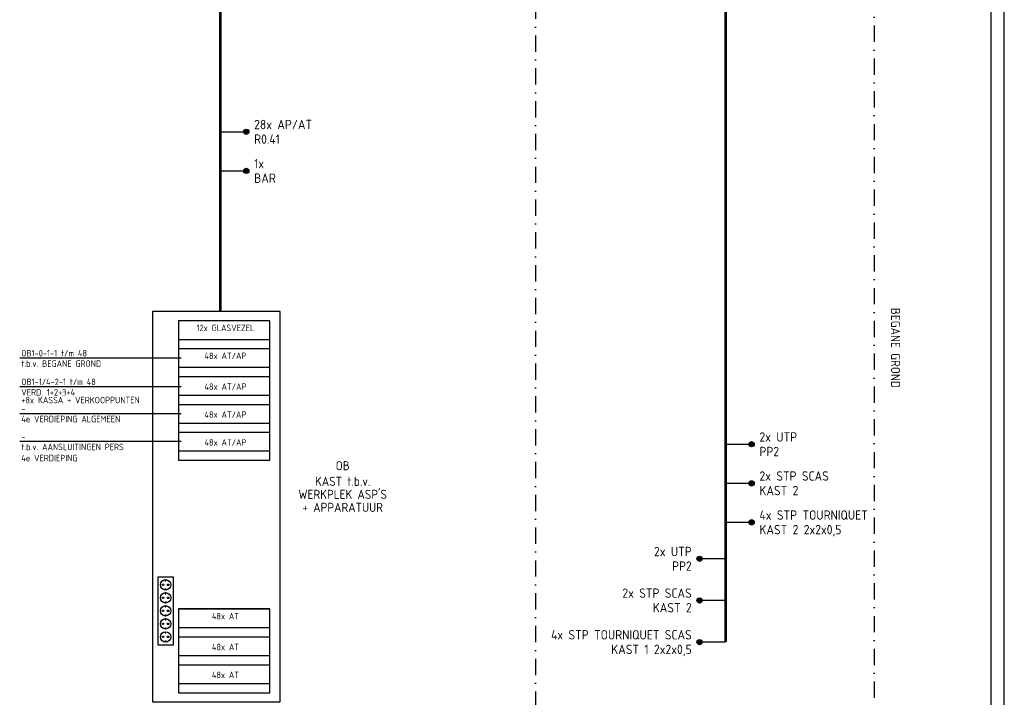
# Model space of a CAD drawing. Extents: x 0 to 1189, y 0 to 841.
# Tile 7 of 8: x 811 to 1189, y 163 to 423. Entities that reach past the tile are written whole.
import ezdxf
from ezdxf.enums import TextEntityAlignment as Align

# ---------------------------------------------------------------- set-up
doc = ezdxf.new("R2010")
doc.units = 0
doc.header["$LTSCALE"] = 25
doc.header["$MEASUREMENT"] = 0
doc.linetypes.add('DASHDOT2', pattern=[0.5, 0.25, -0.125, 0, -0.125])
doc.layers.get('0').update_dxf_attribs({"linetype": 'CONTINUOUS'})
for name, color, linetype in [('E--L$2A-_KADER', 7, 'CONTINUOUS'), ('E--L6112_CEN-LSP', 3, 'CONTINUOUS'), ('E--L6222_WCD220V', 3, 'CONTINUOUS'), ('E--L6412_OPROEP24V', 3, 'CONTINUOUS'), ('E--T6112_GROEPSNUMM', 2, 'CONTINUOUS')]:
    doc.layers.add(name, color=color, linetype=linetype)
doc.styles.add('ISO', font='isocp.shx')
doc.styles.get("Standard").update_dxf_attribs({"font": 'isocp2.shx'})

# ---------------------------------------------------------------- blocks, each defined once
blk = doc.blocks.new('A0')
at = {"layer": 'E--L$2A-_KADER', "color": 2}
blk.add_line((1189, 0), (1189, 841), dxfattribs=at)
at = {"layer": 'E--L$2A-_KADER', "color": 4}
blk.add_line((1184, 5), (1184, 836), dxfattribs=at)
blk = doc.blocks.new('BA080132')
at = {"layer": 'E--L6112_CEN-LSP'}
blk.add_lwpolyline([(0, 0), (5, 0)], dxfattribs=at)
for radius in [0.5, 0.375, 0.25, 0.125]:
    blk.add_circle((5, 0), radius, dxfattribs=at)
at = {"layer": 'E--L6112_CEN-LSP', "color": 2}
blk.add_attdef('OMSCHRIJVING', (6.5, -2.3), '', height=1.8, dxfattribs=at)
at = {"layer": 'E--T6112_GROEPSNUMM'}
blk.add_attdef('GROEPSNUMMER', (6.5, 0.5), '', height=1.8, dxfattribs=at)
blk = doc.blocks.new('BA080136')
at = {"layer": 'E--L6112_CEN-LSP'}
blk.add_lwpolyline([(0, 0), (-5, 0)], dxfattribs=at)
for radius in [0.5, 0.375, 0.25, 0.125]:
    blk.add_circle((-5, 0), radius, dxfattribs=at)
at = {"layer": 'E--L6112_CEN-LSP', "color": 2}
blk.add_attdef('OMSCHRIJVING', text='', height=1.8, dxfattribs=at).set_placement((-6.5, -2.3), align=Align.RIGHT)
at = {"layer": 'E--T6112_GROEPSNUMM'}
blk.add_attdef('GROEPSNUMMER', text='', height=1.8, dxfattribs=at).set_placement((-6.5, 0.5), align=Align.RIGHT)

msp = doc.modelspace()

# ---------------------------------------------------------------- linework, layer by layer
at = {"color": 1, "linetype": 'DASHDOT2'}
for p, q in [((1139, 824), (1139, 111)), ((1009, 606), (1009, 111))]:
    msp.add_line(p, q, dxfattribs=at)
at = {"layer": 'E--L6112_CEN-LSP'}
for p, q in [((872, 300.29), (907, 300.29)), ((872, 296.71), (907, 296.71)), ((872, 289.57), (907, 289.57)), ((872, 286), (907, 286)), ((872, 278.86), (907, 278.86)), ((872, 275.29), (907, 275.29)), ((872, 268.14), (907, 268.14)), ((872, 264.57), (907, 264.57)), ((872, 257.43), (907, 257.43)), ((866.88, 208), (866.88, 207.56)), ((867.12, 207.56), (867.12, 208)), ((866.88, 207.56), (867.12, 207.56)), ((866.88, 204.44), (867.12, 204.44)), ((866.88, 204), (866.88, 204.44)), ((867.12, 204.44), (867.12, 204)), ((866.88, 203), (866.88, 202.56)), ((866.88, 202.56), (867.12, 202.56)), ((867.12, 202.56), (867.12, 203)), ((866.88, 199), (866.88, 199.44)), ((866.88, 199.44), (867.12, 199.44)), ((866.88, 198), (866.88, 197.56)), ((866.88, 197.56), (867.12, 197.56)), ((867.12, 199.44), (867.12, 199)), ((867.12, 197.56), (867.12, 198)), ((872, 196.71), (907, 196.71)), ((866.88, 194), (866.88, 194.44)), ((866.88, 194.44), (867.12, 194.44)), ((866.88, 193), (866.88, 192.56)), ((867.12, 194.44), (867.12, 194)), ((867.12, 192.56), (867.12, 193)), ((866.88, 192.56), (867.12, 192.56)), ((866.88, 189.44), (867.12, 189.44)), ((866.88, 189), (866.88, 189.44)), ((867.12, 189.44), (867.12, 189)), ((872, 189.57), (907, 189.57)), ((866.88, 188), (866.88, 187.56)), ((866.88, 187.56), (867.12, 187.56)), ((867.12, 187.56), (867.12, 188)), ((872, 186), (907, 186)), ((866.88, 184.44), (867.12, 184.44)), ((866.88, 184), (866.88, 184.44)), ((867.12, 184.44), (867.12, 184)), ((872, 178.86), (907, 178.86)), ((872, 175.29), (907, 175.29)), ((872, 168.14), (907, 168.14))]:
    msp.add_line(p, q, dxfattribs=at)
at = {"layer": 'E--L6112_CEN-LSP', "color": 2}
for p, q in [((873, 293), (811, 293)), ((873, 282), (811, 282)), ((873, 271.71), (811, 271.71)), ((873, 261), (811, 261))]:
    msp.add_line(p, q, dxfattribs=at)
at = {"layer": 'E--L6112_CEN-LSP', "const_width": 1}
msp.add_lwpolyline([(888, 602), (1082, 602), (1082, 184)], dxfattribs=at)
at = {"layer": 'E--L6112_CEN-LSP'}
for points in [[(862, 311), (862, 161), (911, 161), (911, 311)], [(864, 209), (864, 183), (870, 183), (870, 209)]]:
    msp.add_lwpolyline(points, close=True, dxfattribs=at)
for centre, radius in [((867, 206), 2), ((866, 206), 0.3), ((868, 206), 0.3), ((867, 201), 2), ((866, 201), 0.3), ((868, 201), 0.3), ((867, 196), 2), ((867, 191), 2), ((866, 196), 0.3), ((868, 196), 0.3), ((866, 191), 0.3), ((868, 191), 0.3), ((867, 186), 2), ((866, 186), 0.3), ((868, 186), 0.3)]:
    msp.add_circle(centre, radius, dxfattribs=at)
at = {"layer": 'E--L6222_WCD220V', "const_width": 1}
msp.add_lwpolyline([(888, 311), (888, 800)], dxfattribs=at)
at = {"layer": 'E--L6222_WCD220V'}
for points in [[(872, 307.43), (872, 253.86), (907, 253.86), (907, 307.43)], [(872, 196.71), (872, 164.57), (907, 164.57), (907, 196.71)]]:
    msp.add_lwpolyline(points, close=True, dxfattribs=at)

# ---------------------------------------------------------------- block references
at = {"layer": 'E--L6112_CEN-LSP', "xscale": 2, "yscale": 2, "zscale": 2}
for name, p, values in [('BA080132', (888, 380), {'GROEPSNUMMER': '28x AP/AT', 'OMSCHRIJVING': 'R0.41'}), ('BA080132', (888, 365), {'GROEPSNUMMER': '1x', 'OMSCHRIJVING': 'BAR'}), ('BA080132', (1082, 260), {'GROEPSNUMMER': '2x UTP', 'OMSCHRIJVING': 'PP2'}), ('BA080132', (1082, 245), {'GROEPSNUMMER': '2x STP SCAS', 'OMSCHRIJVING': 'KAST 2'}), ('BA080132', (1082, 230), {'GROEPSNUMMER': '4x STP TOURNIQUET', 'OMSCHRIJVING': 'KAST 2 2x2x0,5'}), ('BA080136', (1082, 216), {'GROEPSNUMMER': '2x UTP', 'OMSCHRIJVING': 'PP2'}), ('BA080136', (1082, 200), {'GROEPSNUMMER': '2x STP SCAS', 'OMSCHRIJVING': 'KAST 2'}), ('BA080136', (1082, 184), {'GROEPSNUMMER': '4x STP TOURNIQUET SCAS', 'OMSCHRIJVING': 'KAST 1 2x2x0,5'})]:
    msp.add_blockref(name, p, dxfattribs=at).add_auto_attribs(values)
at = {"layer": 'E--L6412_OPROEP24V'}
msp.add_blockref('A0', (0, 0), dxfattribs=at)

# ---------------------------------------------------------------- texts
at = {"color": 4, "style": 'ISO'}
msp.add_text('BEGANE GROND', height=3.5, rotation=270, dxfattribs=at).set_placement((1147.25, 297), align=Align.MIDDLE)
at = {"layer": 'E--L6112_CEN-LSP', "color": 2, "style": 'ISO'}
for s, p in [('12x GLASVEZEL', (890, 303.43)), ('48x AT/AP', (890, 292.71)), ('48x AT/AP', (890, 280.86)), ('48x AT/AP', (890, 270.14)), ('48x AT/AP', (890, 259.43)), ('48x AT', (890, 192.71)), ('48x AT', (890, 180.86)), ('48x AT', (890, 170.14))]:
    msp.add_text(s, height=2.5, dxfattribs=at).set_placement(p, align=Align.CENTER)
for s, p in [('OB1-0-1-1 t/m 48', (811.62, 293.71)), ('t.b.v. BEGANE GROND', (811.62, 289.71)), ('OB1-1/4-2-1 t/m 48', (811.62, 282.71)), ('VERD. 1+2+3+4', (811.62, 278.71)), ('+8x KASSA + VERKOOPPUNTEN', (811.62, 275.71)), ('-', (811.62, 272.43)), ('4e VERDIEPING ALGEMEEN', (811.62, 268.43)), ('-', (811.62, 261.71)), ('t.b.v. AANSLUITINGEN PERS', (811.62, 257.71)), ('4e VERDIEPING ', (811.62, 253.43))]:
    msp.add_text(s, height=2.5, dxfattribs=at).set_placement(p)
at = {"layer": 'E--L6112_CEN-LSP', "color": 3, "style": 'ISO'}
for s, p in [('OB', (935, 250)), ('KAST t.b.v.', (935, 244)), ("WERKPLEK ASP'S", (935, 239)), ('+ APPARATUUR', (935, 234))]:
    msp.add_text(s, height=3.5, dxfattribs=at).set_placement(p, align=Align.CENTER)

doc.saveas('drawing.dxf')
